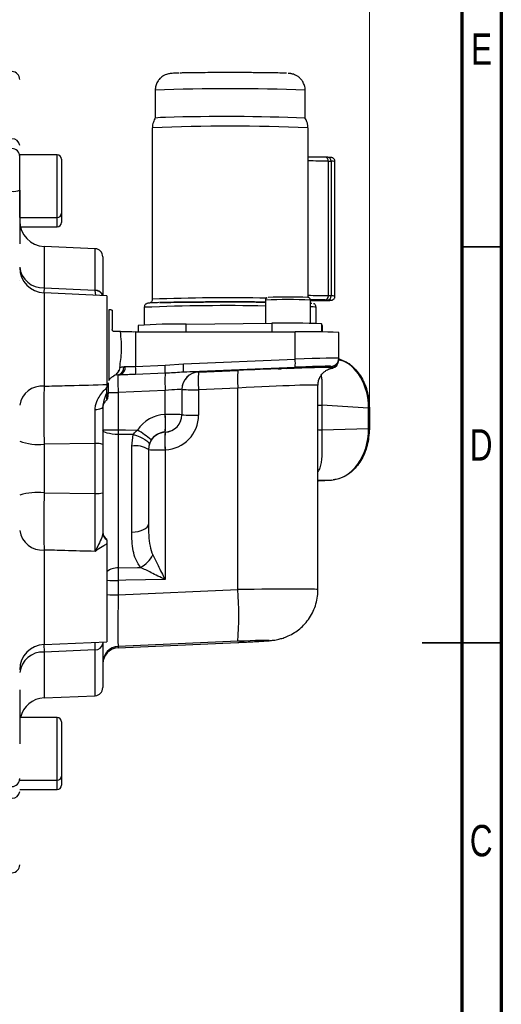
# Model space of a CAD drawing. Header units: inches. Extents: x 0.6 to 16.3, y 0.2 to 11.5.
# Tile 17 of 18: x 13.9 to 16.3, y 4 to 8.9. Entities that reach past the tile are written whole.
import ezdxf

# ---------------------------------------------------------------- set-up
doc = ezdxf.new("R2010")
doc.units = ezdxf.units.IN
doc.header["$MEASUREMENT"] = 0
doc.styles.add('SLDTEXTSTYLE0', font='TXT', dxfattribs={"width": 0.75})
doc.dimstyles.new('SLDDIMSTYLE1', dxfattribs={"dimtxt": 0.137795, "dimasz": 0.14, "dimexe": 0, "dimexo": 0.0625, "dimgap": 0.034449, "dimtad": 0, "dimdec": 1, "dimlfac": 1.5, "dimrnd": 1e-09, "dimzin": 12, "dimdsep": 46, "dimtxsty": 'SLDTEXTSTYLE0', "dimblk1": 'CLOSED', "dimblk2": 'CLOSED', "dimsah": 1, "dimcen": 0.09, "dimadec": 0, "dimazin": 3, "dimtfac": 1, "dimtdec": 1, "dimtofl": 0, "dimtmove": 0, "dimatfit": 3, "dimldrblk": 'CLOSED', "dimfxl": 0, "dimfrac": 2, "dimtolj": 1, "dimtzin": 12, "dimarcsym": 0})

# ---------------------------------------------------------------- blocks, each defined once
blk = doc.blocks.new('_Closed')
at = {"color": 0, "linetype": 'ByBlock', "lineweight": -2}
for p, q in [((-1, 0.166667), (0, 0)), ((-1, 0.166667), (-1, -0.166667)), ((0, 0), (-1, -0.166667)), ((0, 0), (-1, 0))]:
    blk.add_line(p, q, dxfattribs=at)
blk = doc.blocks.new('_D_10')
at = {"color": 7, "linetype": 'Continuous', "lineweight": 0}
for p, q in [((13.7302, 9.7608), (13.6882, 9.7608)), ((13.6882, 9.7608), (13.6882, 9.542)), ((14.0356, 9.7608), (14.0776, 9.7608)), ((14.0776, 9.7608), (14.0776, 9.542)), ((12.2273, 9.4552), (12.2273, 9.6017)), ((15.6826, 7.0237), (15.6826, 9.6017)), ((12.2273, 9.5623), (13.5673, 9.5623)), ((15.6826, 9.5623), (14.1984, 9.5623)), ((13.6882, 9.542), (13.7302, 9.542)), ((14.0776, 9.542), (14.0356, 9.542))]:
    blk.add_line(p, q, dxfattribs=at)
at = {"color": 7, "linetype": 'Continuous', "lineweight": 18, "xscale": 0.14, "yscale": 0.14, "rotation": 180.0000000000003}
blk.add_blockref('_Closed', (12.2273, 9.5623), dxfattribs=at)
at = {"color": 7, "linetype": 'Continuous', "lineweight": 18, "xscale": 0.14, "yscale": 0.14}
blk.add_blockref('_Closed', (15.6826, 9.5623), dxfattribs=at)
at = {"color": 7, "linetype": 'Continuous', "lineweight": 18, "char_height": 0.1378, "attachment_point": 1, "style": 'SLDTEXTSTYLE0'}
for s, insert in [('132', (13.7302, 9.7196)), ('5.2', (13.7556, 9.5135))]:
    blk.add_mtext(s, dxfattribs=dict(at, insert=insert))

msp = doc.modelspace()

# ---------------------------------------------------------------- linework, layer by layer
at = {"color": 7, "linetype": 'Continuous', "lineweight": 70}
for p, q in [((16.3386, 11.4961), (16.3386, 0.1969)), ((16.1417, 11.2992), (16.1417, 0.3937))]:
    msp.add_line(p, q, dxfattribs=at)
at = {"color": 7, "linetype": 'Continuous', "lineweight": 25}
for p, q in [((14.7353, 8.6795), (14.7347, 8.6795)), ((14.6175, 8.5939), (14.6175, 8.456)), ((15.3631, 8.456), (15.3631, 8.5939)), ((14.6032, 8.4072), (14.6032, 7.5546)), ((15.3775, 7.5627), (15.3775, 8.4072)), ((14.1303, 8.2734), (13.9437, 8.2734)), ((13.9437, 7.9607), (13.9437, 8.2734)), ((14.1517, 8.252), (14.1517, 7.982)), ((15.4625, 8.2611), (15.4619, 8.2611)), ((15.4756, 8.2607), (15.4625, 8.2611)), ((15.4793, 7.5713), (15.4793, 8.2412)), ((15.4793, 8.2412), (15.4925, 8.2409)), ((15.4925, 8.2409), (15.4925, 7.5709)), ((15.5115, 7.5697), (15.5115, 8.2397)), ((13.9437, 7.9607), (14.1303, 7.9607)), ((14.1517, 7.982), (14.1517, 7.9359)), ((13.9471, 7.9145), (14.1303, 7.9145)), ((14.3187, 7.8062), (14.0648, 7.8173)), ((14.357, 7.7662), (14.357, 7.5714)), ((13.9437, 7.6486), (13.9437, 7.6486)), ((14.0648, 7.6115), (14.3187, 7.5999)), ((14.3187, 7.5985), (14.3187, 7.5999)), ((14.377, 7.5723), (14.0648, 7.5859)), ((14.377, 7.5723), (14.377, 7.1304)), ((15.166, 7.5506), (15.166, 7.4346)), ((15.3891, 7.4345), (15.3891, 7.5506)), ((15.3891, 7.5476), (15.4255, 7.5479)), ((15.4751, 7.5508), (15.4619, 7.5512)), ((15.4751, 7.5508), (15.487, 7.5502)), ((15.4925, 7.5709), (15.4793, 7.5713)), ((14.387, 7.5039), (14.387, 7.1507)), ((14.3892, 7.502), (14.387, 7.5039)), ((14.3988, 7.5013), (14.3892, 7.502)), ((14.3988, 7.5013), (14.4037, 7.5005)), ((14.4037, 7.5005), (14.4037, 7.4043)), ((14.5631, 7.5146), (14.5631, 7.4272)), ((15.4176, 7.434), (15.4176, 7.5146)), ((14.532, 7.4244), (14.532, 7.3934)), ((14.7711, 7.4311), (15.1978, 7.4349)), ((15.4486, 7.4245), (15.4442, 7.4325)), ((15.4487, 7.4244), (15.4486, 7.4245)), ((15.4487, 7.3919), (15.4487, 7.4244)), ((14.4442, 7.3942), (14.4137, 7.3942)), ((14.5199, 7.3934), (14.5199, 7.2198)), ((14.5199, 7.3934), (15.3135, 7.3928)), ((15.3135, 7.2567), (15.3135, 7.3928)), ((15.5303, 7.2607), (15.5303, 7.3891)), ((14.7578, 7.2328), (15.3135, 7.2567)), ((15.5284, 7.241), (15.5302, 7.2512)), ((15.5303, 7.2607), (15.5303, 7.2549)), ((15.5303, 7.2549), (15.5303, 7.2515)), ((14.4413, 7.2151), (14.4376, 7.2018)), ((14.5199, 7.2198), (14.6664, 7.2261)), ((14.6664, 7.2261), (14.7578, 7.2328)), ((15.3135, 7.216), (14.7578, 7.1922)), ((14.8332, 7.1925), (15.0285, 7.2009)), ((15.4863, 7.2102), (15.4921, 7.2112)), ((15.4921, 7.215), (15.4921, 7.2208)), ((14.419, 7.1774), (14.4103, 7.1721)), ((14.4335, 7.1787), (14.444, 7.1791)), ((14.4335, 7.1788), (14.4335, 7.1787)), ((14.6667, 7.1865), (14.5202, 7.1802)), ((14.8332, 7.1931), (14.8332, 7.1925)), ((14.377, 7.1304), (14.377, 7.1151)), ((14.7503, 7.1065), (14.7503, 6.9805)), ((15.0285, 7.1129), (14.8332, 7.1045)), ((14.8332, 7.1045), (14.8332, 6.9784)), ((15.0285, 6.1104), (15.0285, 7.1129)), ((15.427, 6.1104), (15.427, 7.127)), ((14.6674, 7.1007), (14.4335, 7.0907)), ((14.4335, 7.0907), (14.4335, 6.9047)), ((14.6674, 6.9819), (14.6674, 7.1007)), ((15.4458, 7.0271), (15.4458, 6.9055)), ((15.6782, 7.0124), (15.4458, 7.0271)), ((15.6782, 6.9111), (15.6782, 7.0124)), ((15.6826, 7.0123), (15.6826, 6.9844)), ((14.6665, 6.9819), (14.6674, 6.9819)), ((14.7503, 6.9805), (14.7503, 6.9798)), ((15.6826, 6.9844), (15.6826, 6.9844)), ((15.6826, 6.9844), (15.6826, 6.911)), ((15.4458, 6.9055), (15.6782, 6.9111)), ((15.6826, 6.911), (15.6826, 6.9095)), ((15.6826, 6.9095), (15.6826, 6.9095)), ((14.4335, 6.9047), (14.4335, 6.882)), ((14.4335, 6.882), (14.4335, 6.2189)), ((14.5081, 6.8815), (14.4335, 6.882)), ((14.5008, 6.8245), (14.5081, 6.8815)), ((14.6674, 6.8939), (14.6665, 6.8939)), ((14.6665, 6.8939), (14.6665, 6.8934)), ((14.6665, 6.8934), (14.6674, 6.8934)), ((14.6674, 6.8934), (14.6674, 6.8939)), ((14.3187, 6.8368), (14.0648, 6.8338)), ((14.0648, 6.8338), (14.0648, 6.5921)), ((14.3187, 6.5887), (14.3187, 6.8368)), ((14.357, 6.8317), (14.357, 6.5925)), ((14.5008, 6.3969), (14.5008, 6.8245)), ((14.5873, 6.8324), (14.5837, 6.8077)), ((14.5837, 6.8077), (14.5837, 6.4354)), ((14.6665, 6.8054), (14.6665, 6.1605)), ((14.6674, 6.8054), (14.6665, 6.8054)), ((15.4291, 6.6516), (15.4922, 6.6552)), ((15.4303, 6.6517), (15.4934, 6.6553)), ((15.4934, 6.6553), (15.5029, 6.6565)), ((14.0648, 6.5921), (14.3187, 6.5887)), ((14.377, 6.3383), (14.377, 5.8515)), ((14.4335, 6.1563), (14.4335, 6.0849)), ((14.4335, 6.0849), (15.0285, 6.1104)), ((14.0648, 5.8379), (14.377, 5.8515)), ((14.357, 5.8507), (14.357, 5.8428)), ((14.357, 5.8428), (14.357, 5.6228)), ((14.4334, 5.8214), (15.0287, 5.8478)), ((15.0285, 5.8532), (14.4335, 5.8277)), ((14.4335, 5.8214), (15.0285, 5.8478)), ((15.0285, 5.8478), (15.0287, 5.8478)), ((14.3187, 5.811), (14.0648, 5.7995)), ((14.4335, 5.8277), (14.4335, 5.8214)), ((13.9437, 5.7404), (13.9437, 5.7404)), ((14.0648, 5.5718), (14.3187, 5.5829)), ((14.1303, 5.4746), (13.9437, 5.4746)), ((14.1517, 5.4532), (14.1517, 5.1832)), ((13.9437, 5.1619), (14.1303, 5.1619)), ((14.1517, 5.1832), (14.1517, 5.137)), ((13.9437, 5.1157), (14.1303, 5.1157))]:
    msp.add_line(p, q, dxfattribs=at)
at = {"color": 8, "linetype": 'Continuous', "lineweight": 25}
for p, q in [((14.1303, 7.9607), (14.1303, 8.2734)), ((14.1303, 7.9145), (14.1303, 7.9607)), ((14.0648, 7.8173), (14.0648, 7.6115)), ((14.3187, 7.5999), (14.3187, 7.8062)), ((14.0648, 7.6115), (14.0644, 7.5858)), ((14.3219, 7.5747), (14.3187, 7.5985)), ((14.0648, 7.5859), (14.0648, 7.1223)), ((14.6465, 7.5361), (14.6417, 7.536)), ((14.7711, 7.3932), (14.7711, 7.4311)), ((15.1978, 7.4349), (15.1978, 7.3929)), ((15.4442, 7.4325), (15.4442, 7.392)), ((15.4486, 7.3919), (15.4486, 7.4245)), ((15.4921, 7.2112), (15.4977, 7.2122)), ((14.4335, 7.1788), (14.4188, 7.1773)), ((14.4335, 7.1787), (14.4229, 7.1775)), ((15.4922, 6.6552), (15.427, 6.6537)), ((14.0648, 6.3073), (14.0648, 5.8379)), ((14.0648, 5.7995), (14.0648, 5.5718)), ((14.3187, 5.5829), (14.3187, 5.811)), ((14.1303, 5.1619), (14.1303, 5.4746)), ((14.1303, 5.1157), (14.1303, 5.1619))]:
    msp.add_line(p, q, dxfattribs=at)
at = {"color": 7, "linetype": 'Continuous', "lineweight": 35}
for p, q in [((16.1417, 7.815), (16.3386, 7.815)), ((16.3386, 5.8465), (15.9449, 5.8465)), ((16.1417, 5.8465), (16.3386, 5.8465))]:
    msp.add_line(p, q, dxfattribs=at)
at = {"color": 7, "linetype": 'Continuous', "lineweight": 25, "flags": 128}
for points in [[(14.4335, 6.882), (14.4184, 6.8826), (14.404, 6.884), (14.3907, 6.8861), (14.3792, 6.8889), (14.3697, 6.8922), (14.3627, 6.896), (14.3584, 6.9001), (14.357, 6.9043)], [(14.4335, 6.9047), (14.4704, 6.9045), (14.5293, 6.9041)], [(14.5081, 6.8815), (14.5246, 6.8762), (14.5403, 6.8702), (14.5545, 6.8636), (14.5667, 6.8568), (14.5765, 6.85), (14.5833, 6.8435), (14.587, 6.8376), (14.5873, 6.8324)], [(14.5008, 6.3969), (14.5171, 6.3979), (14.5328, 6.4003), (14.5471, 6.404), (14.5596, 6.4088), (14.5698, 6.4145), (14.5774, 6.421), (14.5821, 6.4281), (14.5837, 6.4354)], [(14.4335, 6.2189), (14.5301, 6.2208), (14.5443, 6.2211)], [(14.6665, 6.1605), (14.4711, 6.157), (14.4335, 6.1563)]]:
    msp.add_lwpolyline(points, dxfattribs=at)
at = {"color": 7, "linetype": 'Continuous', "lineweight": 25}
for centre, radius, start, end in [((13.9037, 8.6472), 0.04, 0, 87.5), ((14.6612, 8.1555), 0.3037, 88.5401, 98.2687), ((14.9689, -2.2415), 10.7048, 87.88945, 91.60562), ((14.9903, -0.6148), 9.0303, 87.5428, 92.4572), ((13.907, 8.3163), 0.0368, 5.4248, 92.5663), ((13.9037, 8.2644), 0.04, 0, 89), ((14.1303, 8.252), 0.0213, 0, 90), ((13.9139, 8.1689), 0.0776, 262.9456, 292.5731), ((14.0703, 7.9438), 0.1267, 180, 267.5), ((14.1303, 7.982), 0.0213, 270, 0), ((14.1303, 7.9359), 0.0213, 270, 0), ((14.317, 7.7662), 0.04, 0, 87.5), ((14.0587, 7.727), 0.1157, 186.0334, 273.0291), ((14.0703, 7.7125), 0.1267, 180, 267.5), ((15.2777, 5.119), 2.4468, 87.7011, 92.3059), ((15.4603, 7.5701), 0.019, 274.8356, 3.5724), ((15.4735, 7.5698), 0.019, 274.8356, 3.5724), ((14.7259, 4.7508), 2.6806, 89.0333, 94.1487), ((15.2796, 3.1611), 4.2746, 87.7927, 91.0955), ((14.5114, 9.9898), 2.5964, 268.5164, 270.186), ((15.3662, 4.1565), 3.2368, 87.0931, 90.9317), ((15.0738, 7.2363), 0.2406, 355.1574, 4.8426), ((15.4903, 7.2607), 0.04, 272.4959, 359.9963), ((15.4903, 7.2549), 0.04, 272.4959, 359.9963), ((15.4903, 7.2515), 0.04, 280.6104, 359.997), ((14.4251, 7.214), 0.0361, 283.5248, 8.4378), ((14.4329, 7.213), 0.0357, 288.0996, 10.6235), ((14.1624, 7.1971), 0.3582, 357.2969, 3.6356), ((14.309, 7.2034), 0.3582, 357.2969, 3.6356), ((14.5181, 7.2125), 0.2406, 355.1574, 4.8426), ((15.5479, 7.1569), 0.5212, 175.1574, 184.8426), ((15.4419, 7.1499), 0.776, 177.2969, 183.6356), ((14.837, 7.1065), 0.0867, 92.4959, 179.9963), ((14.837, 7.1059), 0.0867, 92.4959, 179.9963), ((15.3526, 7.1485), 0.5212, 175.1574, 184.8426), ((14.0546, 7.0103), 0.1124, 84.8149, 170.7733), ((14.8131, 8.3419), 1.2376, 267.0931, 270.9317), ((15.6548, 5.8172), 1.1954, 88.6694, 88.8787), ((14.1472, 6.9379), 0.5212, 355.1574, 4.8426), ((14.6876, 5.7445), 1.2376, 87.0931, 90.9317), ((14.1481, 6.9379), 0.5212, 355.1574, 4.8426), ((14.6637, 6.9805), 0.0867, 272.4959, 359.9963), ((14.8131, 8.2158), 1.2376, 267.0931, 270.9317), ((14.4149, 8.0469), 1.1424, 267.0931, 270.9317), ((15.6548, 5.7157), 1.1955, 88.6696, 88.8787), ((14.2345, 6.4192), 0.5675, 50.1777, 58.7021), ((14.6703, 6.8068), 0.0867, 92.4959, 179.9963), ((15.1859, 6.8494), 0.5212, 175.1574, 184.8426), ((15.1868, 6.8494), 0.5212, 175.1574, 184.8426), ((14.0359, 7.0862), 0.2541, 248.7107, 276.5274), ((14.3278, 6.7593), 0.078, 68.0624, 96.7066), ((14.52, 6.7064), 0.1196, 57.8496, 99.2523), ((14.6464, 8.0428), 1.2376, 267.0931, 270.9317), ((15.4282, 6.6873), 0.0357, 271.3718, 273.2909), ((15.4914, 6.6909), 0.0357, 271.3718, 273.2909), ((14.0357, 6.2564), 0.3371, 85.0416, 105.8419), ((14.3279, 6.6905), 0.1022, 264.8419, 286.516), ((14.0558, 6.4203), 0.1133, 188.2414, 274.5658), ((14.397, 6.3956), 0.04, 180, 240), ((14.3965, 6.3929), 0.0396, 180.1037, 240.368), ((14.4838, 6.3416), 0.1348, 296.6457, 334.4225), ((13.4517, 5.9818), 1.582, 355.3368, 4.6632), ((14.0703, 5.7114), 0.1267, 92.5, 180), ((14.3211, 5.8471), 0.0362, 266.3253, 353.0764), ((14.0576, 5.6849), 0.1147, 86.3966, 173.1772), ((14.437, 5.7477), 0.08, 92.4959, 179.9963), ((14.437, 5.7415), 0.08, 92.4122, 180), ((14.437, 5.7415), 0.08, 92.4959, 179.9963), ((14.317, 5.6228), 0.04, 272.5, 0), ((14.0703, 5.4452), 0.1267, 92.5, 166.6146), ((14.1303, 5.4532), 0.0213, 0, 90), ((13.9037, 5.1709), 0.04, 271, 0), ((14.1303, 5.1832), 0.0213, 270, 0), ((13.9074, 5.1099), 0.0365, 266.8775, 353.8409), ((14.1303, 5.137), 0.0213, 270, 0), ((13.9037, 4.7419), 0.04, 272.5, 0)]:
    msp.add_arc(centre, radius, start, end, dxfattribs=at)
at = {"color": 8, "linetype": 'Continuous', "lineweight": 25}
for centre, radius, start, end in [((14.9903, 0.0479), 8.5541, 87.50207, 92.49793), ((15.3733, 3.5262), 4.7162, 88.7123, 89.9496), ((15.4606, 8.2424), 0.0187, 356.2739, 84.3301), ((15.4738, 8.2421), 0.0187, 356.2739, 84.3301), ((15.4961, 8.1463), 0.0946, 80.6225, 92.2161), ((14.3202, 7.5622), 0.0377, 17.0219, 92.3023), ((14.3201, 7.5605), 0.0381, 19.5719, 91.9989), ((14.987, -2.4185), 9.9805, 88.92541, 92.2038), ((15.2775, 5.0627), 2.4904, 87.4328, 92.5672), ((15.3763, 3.1126), 4.4599, 88.6768, 89.9852), ((15.4961, 7.4762), 0.0948, 80.6344, 92.2082), ((14.9709, -2.457), 9.9799, 88.87971, 92.34174), ((15.3949, 7.4207), 0.0966, 76.4146, 93.4273), ((14.3999, 7.2131), 0.0393, 309.4175, 343.2974), ((14.4328, 10.6758), 3.5851, 269.1876, 270.0109), ((15.4487, 7.3794), 0.3523, 266.4619, 269.5272), ((15.4487, 7.2578), 0.3523, 266.4619, 269.5272), ((14.4336, 6.1255), 0.0935, 90.049, 127.2649), ((14.4302, 9.3187), 3.1624, 269.0362, 270.0601), ((14.4302, 9.2473), 3.1624, 269.0362, 270.0601)]:
    msp.add_arc(centre, radius, start, end, dxfattribs=at)
at = {"color": 7, "linetype": 'Continuous', "lineweight": 25}
for centre, major_axis, ratio, start_param, end_param in [((15.3037, 7.2526), (0.2267, 0.0082), 0.016481, 6.282593, 7.809756), ((15.4842, 7.0097), (0.0088, 0.2532), 0.765616, 4.749458, 6.0735), ((14.5237, 7.2242), (0.0867, 0.0055), 0.016435, 3.89953, 4.013235), ((15.0065, 7.1916), (0.5033, 0.022), 0.01647, 1.079008, 1.526444), ((15.2837, 7.2117), (0.0551, 0.0024), 0.01647, 4.473859, 10.189164), ((15.0065, 7.1916), (0.5033, 0.022), 0.01647, 0.266081, 1.017644), ((15.3054, 7.2126), (0.1867, 0.0082), 0.01647, 0.750524, 1.526444), ((14.437, 7.0921), (-0.0034, 0.0866), 0.040884, 0.016638, 1.585532), ((14.5254, 7.1843), (0.1267, 0.0055), 0.01647, 3.89986, 4.013565), ((14.6599, 7.1855), (0.1733, 0.0076), 0.01647, 6.282466, 7.252924), ((14.6637, 7.099), (0.0867, 0.0076), 0.016377, 6.281755, 7.808918), ((14.6741, 6.8087), (0.1335, -0.1107), 0.999267, 2.306254, 3.251504), ((14.6637, 6.98), (0.0641, -0.0584), 0.998554, 5.493952, 7.021116), ((14.6599, 6.9785), (0.1335, -0.1107), 0.999267, 5.447847, 6.97501), ((15.4842, 6.9084), (0.0012, 0.2534), 0.765933, 3.189242, 4.726618), ((14.6703, 6.8073), (0.0641, -0.0584), 0.998554, 2.35236, 3.297609), ((14.437, 6.0813), (0.0034, 0.2537), 0.013942, 1.556984, 3.125877), ((15.0214, 5.8502), (0.1633, 0.0071), 0.01647, 4.755303, 7.809629)]:
    msp.add_ellipse(centre, major_axis=major_axis, ratio=ratio, start_param=start_param, end_param=end_param, dxfattribs=at)
at = {"color": 8, "linetype": 'Continuous', "lineweight": 25}
for centre, major_axis, ratio, start_param, end_param in [((15.3054, 7.2126), (0.1867, 0.0082), 0.01647, 6.282466, 7.033709), ((15.0103, 7.105), (0.4167, 0.022), 0.016456, 6.282298, 7.80948), ((15.0103, 6.1033), (0.4167, 0.0071), 0.016497, 6.282819, 7.810066), ((14.437, 6.0751), (0.0035, 0.2537), 0.013487, 3.14238, 3.158882)]:
    msp.add_ellipse(centre, major_axis=major_axis, ratio=ratio, start_param=start_param, end_param=end_param, dxfattribs=at)
at = {"color": 7, "linetype": 'Continuous', "lineweight": 25}
for points, knots in [([(14.7347, 8.6795), (14.7318, 8.6794), (14.7208, 8.6791), (14.708, 8.6785), (14.6979, 8.6779), (14.6886, 8.6767), (14.6787, 8.6746), (14.6669, 8.6705), (14.6537, 8.6633), (14.6401, 8.652), (14.628, 8.6361), (14.6193, 8.6163), (14.6181, 8.6016), (14.6175, 8.5942)], [0, 0, 0, 0, 0.065756, 0.254331, 0.428159, 0.500355, 0.553292, 0.604823, 0.666263, 0.739844, 0.82049, 0.909263, 1, 1, 1, 1]), ([(15.2709, 8.6783), (15.2691, 8.6785), (15.2633, 8.679), (15.2385, 8.6798), (15.2037, 8.6805), (15.168, 8.681), (15.1427, 8.6813), (15.1213, 8.6815), (15.105, 8.6816), (15.0883, 8.6817), (15.0724, 8.6818), (15.0576, 8.6819), (15.044, 8.6819), (15.0302, 8.682), (15.0163, 8.682), (15.0068, 8.682), (15.0006, 8.682), (14.9882, 8.682), (14.9664, 8.682), (14.9429, 8.682), (14.9269, 8.6819), (14.917, 8.6819), (14.91, 8.6818), (14.9019, 8.6818), (14.894, 8.6817), (14.885, 8.6817), (14.8641, 8.6816), (14.8331, 8.6813), (14.7948, 8.6808), (14.764, 8.6803), (14.7482, 8.6799), (14.7408, 8.6797)], [0, 0, 0, 0, 0.040255, 0.134424, 0.234518, 0.286887, 0.340744, 0.366855, 0.392967, 0.41902, 0.445169, 0.465432, 0.485696, 0.505955, 0.526211, 0.546467, 0.547243, 0.55337, 0.600209, 0.641995, 0.656677, 0.67136, 0.686043, 0.688358, 0.708029, 0.722467, 0.730071, 0.806547, 0.873582, 0.940492, 1, 1, 1, 1]), ([(15.363, 8.5937), (15.363, 8.5942), (15.3641, 8.6024), (15.3603, 8.6177), (15.3522, 8.6368), (15.341, 8.6514), (15.3287, 8.662), (15.3165, 8.6692), (15.3056, 8.6735), (15.2971, 8.6757), (15.2908, 8.6769), (15.285, 8.6776), (15.2815, 8.6779), (15.2786, 8.6781), (15.2783, 8.6781)], [0, 0, 0, 0, 0.007801, 0.151307, 0.27521, 0.385163, 0.483486, 0.570497, 0.645175, 0.709548, 0.768089, 0.851348, 0.982697, 1, 1, 1, 1]), ([(14.6181, 8.4568), (14.6146, 8.4498), (14.6073, 8.4352), (14.6028, 8.4177), (14.6034, 8.4082), (14.6035, 8.4072)], [0, 0, 0, 0, 0.450479, 0.942547, 1, 1, 1, 1]), ([(15.3766, 8.4073), (15.3764, 8.413), (15.3758, 8.427), (15.3702, 8.4438), (15.364, 8.4536), (15.3622, 8.4565)], [0, 0, 0, 0, 0.330228, 0.806285, 1, 1, 1, 1]), ([(15.4619, 8.2611), (15.4527, 8.2613), (15.4385, 8.2616), (15.4106, 8.2619), (15.392, 8.262), (15.3805, 8.2621), (15.3775, 8.2621)], [0, 0, 0, 0, 0.438357, 0.67395, 0.914425, 1, 1, 1, 1]), ([(15.5112, 8.2397), (15.5112, 8.2409), (15.5115, 8.2448), (15.5088, 8.2506), (15.5045, 8.2552), (15.5004, 8.2578), (15.4967, 8.2591), (15.4907, 8.2603), (15.4874, 8.2602), (15.4796, 8.2606), (15.4742, 8.2607), (15.4734, 8.2607)], [0, 0, 0, 0, 0.041853, 0.126187, 0.20269, 0.252106, 0.293357, 0.356974, 0.700178, 0.955976, 1, 1, 1, 1]), ([(13.9437, 8.0973), (13.9437, 8.0924), (13.9437, 8.0669), (13.9437, 8.0197), (13.9437, 7.9553), (13.9437, 7.8901), (13.9437, 7.8503), (13.9437, 7.83)], [0, 0, 0, 0, 0.053201, 0.273346, 0.499857, 0.74544, 1, 1, 1, 1]), ([(14.603, 7.5551), (14.6029, 7.5527), (14.6026, 7.5478), (14.599, 7.5419), (14.5947, 7.5381), (14.5899, 7.5356), (14.5882, 7.5355), (14.5887, 7.5356), (14.589, 7.5356)], [0, 0, 0, 0, 0.13994, 0.279875, 0.394532, 0.517324, 0.811494, 1, 1, 1, 1]), ([(15.173, 7.5622), (15.1725, 7.5619), (15.1709, 7.5611), (15.1684, 7.5585), (15.1663, 7.5548), (15.1662, 7.552), (15.1661, 7.5507)], [0, 0, 0, 0, 0.138655, 0.416934, 0.73064, 1, 1, 1, 1]), ([(15.3889, 7.5506), (15.3889, 7.552), (15.3887, 7.5548), (15.3868, 7.5583), (15.3845, 7.5608), (15.3822, 7.5623), (15.3805, 7.563), (15.3798, 7.5632), (15.3796, 7.5632)], [0, 0, 0, 0, 0.232234, 0.455885, 0.642116, 0.801908, 0.934482, 1, 1, 1, 1]), ([(15.4619, 7.5512), (15.455, 7.5513), (15.441, 7.5517), (15.4146, 7.552), (15.3956, 7.5521), (15.3887, 7.5521)], [0, 0, 0, 0, 0.380203, 0.777389, 1, 1, 1, 1]), ([(15.4256, 7.5479), (15.4303, 7.548), (15.4406, 7.5481), (15.4544, 7.5483), (15.4668, 7.5485), (15.4767, 7.5487), (15.4839, 7.549), (15.4888, 7.5492), (15.4922, 7.5496), (15.4944, 7.5497), (15.4986, 7.5509), (15.5017, 7.5524), (15.5053, 7.5549), (15.509, 7.5594), (15.5115, 7.5648), (15.5113, 7.5685), (15.5112, 7.5698)], [0, 0, 0, 0, 0.103502, 0.225792, 0.345466, 0.459844, 0.566198, 0.661897, 0.744774, 0.818437, 0.844411, 0.86427, 0.890804, 0.929421, 0.975876, 1, 1, 1, 1]), ([(14.6352, 7.5379), (14.6307, 7.5377), (14.6205, 7.5374), (14.6081, 7.537), (14.5975, 7.5364), (14.5898, 7.5359), (14.5845, 7.5354), (14.5808, 7.5348), (14.5772, 7.5342), (14.5718, 7.5315), (14.5677, 7.5278), (14.5645, 7.5226), (14.5627, 7.5177), (14.5632, 7.5148), (14.5633, 7.5143)], [0, 0, 0, 0, 0.122437, 0.279436, 0.427158, 0.563394, 0.685888, 0.794022, 0.870697, 0.904006, 0.929726, 0.958676, 0.993355, 1, 1, 1, 1]), ([(14.6393, 7.538), (14.653, 7.5383), (14.6813, 7.539), (14.7393, 7.5399), (14.8087, 7.5407), (14.8873, 7.5411), (14.9567, 7.5413), (15.0122, 7.5413), (15.0655, 7.5412), (15.1184, 7.541), (15.1539, 7.5407), (15.166, 7.5406)], [0, 0, 0, 0, 0.123042, 0.253454, 0.389288, 0.528004, 0.666721, 0.734713, 0.802729, 0.933141, 1, 1, 1, 1]), ([(15.166, 7.5406), (15.1539, 7.5407), (15.1183, 7.541), (15.0521, 7.5413), (14.9703, 7.5414), (14.8873, 7.5411), (14.8216, 7.5407), (14.7732, 7.5403), (14.7293, 7.5398), (14.6813, 7.539), (14.6531, 7.5383), (14.6393, 7.538)], [0, 0, 0, 0, 0.066917, 0.197321, 0.333146, 0.471854, 0.610562, 0.67855, 0.746562, 0.876966, 1, 1, 1, 1]), ([(15.3888, 7.5358), (15.3929, 7.5355), (15.3972, 7.5352), (15.3971, 7.5349), (15.3971, 7.5349)], [0, 0, 0, 0, 0.9692, 1, 1, 1, 1]), ([(15.4173, 7.5151), (15.4171, 7.5172), (15.4168, 7.5218), (15.4132, 7.5276), (15.4085, 7.5317), (15.4063, 7.5327), (15.4051, 7.5332)], [0, 0, 0, 0, 0.230702, 0.500716, 0.734006, 1, 1, 1, 1]), ([(14.4137, 7.3942), (14.4126, 7.3943), (14.4104, 7.3945), (14.4075, 7.3962), (14.4052, 7.3985), (14.4039, 7.4014), (14.4037, 7.4034), (14.4037, 7.4043)], [0, 0, 0, 0, 0.202146, 0.404171, 0.609672, 0.823738, 1, 1, 1, 1]), ([(14.4413, 7.2151), (14.4431, 7.2283), (14.4468, 7.2551), (14.4509, 7.2985), (14.4503, 7.3459), (14.4463, 7.3774), (14.4442, 7.3942)], [0, 0, 0, 0, 0.232028, 0.470172, 0.716724, 1, 1, 1, 1]), ([(15.5319, 7.2533), (15.541, 7.2515), (15.5717, 7.2456), (15.6171, 7.2063), (15.6595, 7.1417), (15.68, 7.0723), (15.6819, 7.0281), (15.6826, 7.0123)], [0, 0, 0, 0, 0.1067289, 0.3576174, 0.6085479, 0.8595412, 1, 1, 1, 1]), ([(14.4376, 7.2018), (14.4336, 7.1947), (14.4286, 7.1856), (14.4207, 7.1788), (14.419, 7.1774)], [0, 0, 0, 0, 0.790499, 1, 1, 1, 1]), ([(14.4413, 7.2151), (14.4423, 7.2155), (14.4466, 7.2171), (14.4547, 7.2183), (14.4608, 7.2193)], [0, 0, 0, 0, 0.246012, 1, 1, 1, 1]), ([(14.4679, 7.2196), (14.476, 7.2195), (14.4917, 7.2192), (14.5106, 7.2196), (14.5199, 7.2198)], [0, 0, 0, 0, 0.513147, 1, 1, 1, 1]), ([(15.2707, 7.2102), (15.2647, 7.21), (15.2547, 7.2095), (15.247, 7.2094), (15.2439, 7.2093)], [0, 0, 0, 0, 0.593738, 1, 1, 1, 1]), ([(15.4276, 7.1265), (15.4277, 7.1329), (15.428, 7.1464), (15.4351, 7.1652), (15.4453, 7.1813), (15.4572, 7.1933), (15.469, 7.2015), (15.4795, 7.2067), (15.487, 7.2093), (15.491, 7.2104), (15.4919, 7.2106), (15.4923, 7.2106)], [0, 0, 0, 0, 0.144414, 0.305738, 0.448985, 0.577411, 0.691163, 0.788924, 0.875532, 0.95895, 1, 1, 1, 1]), ([(15.4863, 7.21), (15.4885, 7.2102), (15.4934, 7.2108), (15.4975, 7.2116), (15.5052, 7.2139), (15.5131, 7.2183), (15.5196, 7.2231), (15.5218, 7.2272), (15.5223, 7.228)], [0, 0, 0, 0, 0.259586, 0.603744, 0.744252, 0.852748, 0.97225, 1, 1, 1, 1]), ([(15.4977, 7.2122), (15.4973, 7.2128), (15.4967, 7.2138), (15.4934, 7.2146), (15.4921, 7.215)], [0, 0, 0, 0, 0.602399, 1, 1, 1, 1]), ([(14.387, 7.1507), (14.3891, 7.1541), (14.3935, 7.1614), (14.4026, 7.1683), (14.4088, 7.1713), (14.4103, 7.1721)], [0, 0, 0, 0, 0.401517, 0.850199, 1, 1, 1, 1]), ([(14.5202, 7.1802), (14.5068, 7.1799), (14.4802, 7.1793), (14.456, 7.1792), (14.444, 7.1791)], [0, 0, 0, 0, 0.500637, 1, 1, 1, 1]), ([(14.7578, 7.1922), (14.7315, 7.1903), (14.7014, 7.1882), (14.6707, 7.1867), (14.6667, 7.1865)], [0, 0, 0, 0, 0.870006, 1, 1, 1, 1]), ([(14.0648, 7.1223), (14.0646, 7.0991), (14.0642, 7.0624), (14.0641, 6.9999), (14.0641, 6.9464), (14.0644, 6.8901), (14.0646, 6.8527), (14.0648, 6.8338)], [0, 0, 0, 0, 0.297372, 0.470528, 0.648701, 0.821843, 1, 1, 1, 1]), ([(14.0648, 7.1223), (14.0992, 7.1232), (14.1966, 7.1257), (14.3007, 7.1284), (14.3703, 7.1302), (14.377, 7.1304)], [0, 0, 0, 0, 0.3309, 0.935937, 1, 1, 1, 1]), ([(14.319, 7.0045), (14.3194, 7.0117), (14.3204, 7.0262), (14.3281, 7.0503), (14.3419, 7.0757), (14.3595, 7.098), (14.3721, 7.1103), (14.377, 7.1151)], [0, 0, 0, 0, 0.159378, 0.324261, 0.57518, 0.833367, 1, 1, 1, 1]), ([(14.377, 7.0912), (14.377, 7.0946), (14.377, 7.1015), (14.377, 7.1106), (14.377, 7.1151)], [0, 0, 0, 0, 0.495204, 1, 1, 1, 1]), ([(14.3844, 7.1383), (14.3843, 7.1335), (14.3842, 7.1092), (14.3821, 7.0734), (14.3801, 7.0623), (14.3791, 7.0568)], [0, 0, 0, 0, 0.109903, 0.554822, 1, 1, 1, 1]), ([(14.377, 7.0912), (14.3742, 7.0846), (14.3685, 7.0715), (14.3621, 7.0531), (14.358, 7.0357), (14.357, 7.0251), (14.357, 7.0195), (14.357, 7.0195)], [0, 0, 0, 0, 0.301927, 0.604462, 0.801053, 0.999985, 1, 1, 1, 1]), ([(14.357, 7.0094), (14.3573, 7.0142), (14.358, 7.0239), (14.3638, 7.0382), (14.3713, 7.0495), (14.3778, 7.0544), (14.3801, 7.0561)], [0, 0, 0, 0, 0.283953, 0.570697, 0.853312, 1, 1, 1, 1]), ([(14.377, 7.0912), (14.377, 7.0885), (14.377, 7.0809), (14.377, 7.075), (14.377, 7.0712)], [0, 0, 0, 0, 0.353897, 1, 1, 1, 1]), ([(14.3786, 7.058), (14.378, 7.0577), (14.3771, 7.0573), (14.377, 7.0676), (14.377, 7.0712)], [0, 0, 0, 0, 0.647284, 1, 1, 1, 1]), ([(14.3187, 6.8368), (14.3188, 6.8552), (14.3189, 6.8926), (14.3189, 6.9496), (14.319, 6.986), (14.319, 7.0045)], [0, 0, 0, 0, 0.3239555, 0.6573066, 1, 1, 1, 1]), ([(14.357, 7.0195), (14.357, 6.9988), (14.357, 6.9586), (14.357, 6.8948), (14.357, 6.8529), (14.357, 6.8317)], [0, 0, 0, 0, 0.34265, 0.666628, 1, 1, 1, 1]), ([(15.6826, 6.9095), (15.6804, 6.8815), (15.676, 6.8251), (15.6427, 6.7492), (15.5935, 6.6914), (15.5435, 6.6624), (15.5124, 6.6581), (15.5029, 6.6568)], [0, 0, 0, 0, 0.222329, 0.448464, 0.674564, 0.900609, 1, 1, 1, 1]), ([(14.5081, 6.8815), (14.5091, 6.883), (14.5146, 6.8916), (14.5227, 6.8984), (14.5293, 6.9041)], [0, 0, 0, 0, 0.179004, 1, 1, 1, 1]), ([(14.5979, 6.855), (14.5951, 6.8502), (14.5916, 6.8442), (14.5887, 6.8366), (14.5878, 6.8339), (14.5873, 6.8324)], [0, 0, 0, 0, 0.633173, 0.795927, 1, 1, 1, 1]), ([(14.0648, 6.5921), (14.0647, 6.5764), (14.0644, 6.5447), (14.0642, 6.4947), (14.0641, 6.443), (14.0641, 6.3925), (14.0644, 6.3459), (14.0646, 6.3203), (14.0648, 6.3073)], [0, 0, 0, 0, 0.1474251, 0.2979065, 0.4709309, 0.6489682, 0.8219788, 1, 1, 1, 1]), ([(14.3187, 6.3005), (14.3188, 6.3116), (14.3189, 6.334), (14.3189, 6.3757), (14.319, 6.4234), (14.3189, 6.4876), (14.3188, 6.5442), (14.3187, 6.5815), (14.3187, 6.5887)], [0, 0, 0, 0, 0.154012, 0.308024, 0.481128, 0.654233, 0.933047, 1, 1, 1, 1]), ([(14.357, 6.5925), (14.357, 6.5719), (14.357, 6.53), (14.357, 6.4617), (14.357, 6.4174), (14.357, 6.3929)], [0, 0, 0, 0, 0.301844, 0.612439, 1, 1, 1, 1]), ([(14.5837, 6.4354), (14.5839, 6.4171), (14.5845, 6.3802), (14.5891, 6.3284), (14.6002, 6.2976), (14.6054, 6.2834)], [0, 0, 0, 0, 0.345836, 0.695754, 1, 1, 1, 1]), ([(14.357, 6.3929), (14.3562, 6.3878), (14.3539, 6.3732), (14.3403, 6.3436), (14.3277, 6.3178), (14.3203, 6.3035), (14.3188, 6.3005), (14.3187, 6.3005)], [0, 0, 0, 0, 0.191835, 0.546813, 0.907396, 0.997257, 1, 1, 1, 1]), ([(14.5443, 6.2211), (14.5339, 6.2373), (14.5158, 6.2656), (14.5054, 6.3152), (14.5012, 6.3576), (14.5009, 6.3857), (14.5008, 6.3969)], [0, 0, 0, 0, 0.330495, 0.578662, 0.832048, 1, 1, 1, 1]), ([(14.377, 6.3383), (14.3721, 6.3352), (14.3577, 6.3262), (14.3367, 6.3131), (14.3218, 6.3027), (14.3188, 6.3005), (14.3187, 6.3005)], [0, 0, 0, 0, 0.292718, 0.857061, 0.996407, 1, 1, 1, 1]), ([(14.377, 6.3586), (14.377, 6.3561), (14.377, 6.351), (14.377, 6.3426), (14.377, 6.3383)], [0, 0, 0, 0, 0.494356, 1, 1, 1, 1]), ([(14.3187, 6.3005), (14.2685, 6.3018), (14.1839, 6.3041), (14.0992, 6.3064), (14.0648, 6.3073)], [0, 0, 0, 0, 0.593189, 1, 1, 1, 1]), ([(14.6054, 6.2834), (14.614, 6.2657), (14.6333, 6.2262), (14.6547, 6.1839), (14.6665, 6.1606), (14.6665, 6.1605)], [0, 0, 0, 0, 0.444283, 0.99693, 1, 1, 1, 1]), ([(14.6665, 6.1605), (14.6664, 6.1606), (14.643, 6.172), (14.6005, 6.1928), (14.5616, 6.2124), (14.5443, 6.2211)], [0, 0, 0, 0, 0.00307, 0.555714, 1, 1, 1, 1]), ([(14.4335, 6.2189), (14.4334, 6.2163), (14.4332, 6.2065), (14.4331, 6.1855), (14.4334, 6.1661), (14.4335, 6.1563)], [0, 0, 0, 0, 0.1581287, 0.5790758, 1, 1, 1, 1]), ([(15.0287, 5.8478), (15.0346, 5.8481), (15.052, 5.8489), (15.0803, 5.8502), (15.1116, 5.8518), (15.1397, 5.8534), (15.1641, 5.855), (15.1812, 5.8562), (15.194, 5.8574), (15.205, 5.8587), (15.2183, 5.8607), (15.2344, 5.8641), (15.2552, 5.87), (15.2813, 5.8803), (15.3094, 5.8956), (15.3372, 5.9159), (15.3626, 5.9403), (15.3853, 5.9695), (15.4041, 6.0028), (15.4177, 6.0393), (15.4258, 6.0755), (15.4263, 6.0994), (15.4265, 6.1102)], [0, 0, 0, 0, 0.029779, 0.086695, 0.143852, 0.201475, 0.260186, 0.321957, 0.359058, 0.388496, 0.412877, 0.439076, 0.474728, 0.521429, 0.578834, 0.633594, 0.69196, 0.753494, 0.816863, 0.881309, 0.946371, 1, 1, 1, 1]), ([(13.9437, 5.6121), (13.9437, 5.6079), (13.9437, 5.5863), (13.9437, 5.544), (13.9437, 5.4816), (13.9437, 5.4133), (13.9437, 5.3666), (13.9437, 5.3428)], [0, 0, 0, 0, 0.053134, 0.273559, 0.500395, 0.745734, 1, 1, 1, 1])]:
    msp.add_open_spline(points, degree=3, knots=knots, dxfattribs=at)
at = {"color": 8, "linetype": 'Continuous', "lineweight": 25}
msp.add_open_spline([(15.4906, 7.55), (15.4907, 7.5497), (15.4907, 7.5492), (15.4666, 7.5484), (15.4392, 7.5481), (15.4255, 7.5479)], degree=3, dxfattribs=at)
for points, knots in [([(15.4425, 7.1756), (15.4435, 7.1693), (15.4473, 7.1473), (15.4462, 7.103), (15.4457, 7.0565), (15.4458, 7.0327), (15.4458, 7.0271)], [0, 0, 0, 0, 0.168591, 0.588191, 0.903836, 1, 1, 1, 1]), ([(15.4458, 6.9055), (15.4458, 6.8874), (15.4459, 6.8634), (15.4465, 6.8185), (15.4461, 6.7692), (15.4409, 6.7246), (15.4301, 6.7039), (15.427, 6.6979)], [0, 0, 0, 0, 0.20321, 0.269103, 0.543381, 0.869389, 1, 1, 1, 1]), ([(14.0643, 5.8363), (14.0643, 5.8342), (14.0644, 5.8252), (14.0646, 5.8107), (14.0648, 5.7995)], [0, 0, 0, 0, 0.228481, 1, 1, 1, 1]), ([(14.3187, 5.811), (14.3188, 5.8221), (14.3188, 5.8371), (14.3189, 5.8465), (14.3189, 5.849)], [0, 0, 0, 0, 0.735547, 1, 1, 1, 1])]:
    msp.add_open_spline(points, degree=3, knots=knots, dxfattribs=at)
at = {"color": 7, "linetype": 'Continuous', "lineweight": 25}
msp.add_open_spline([(14.357, 7.0195), (14.3564, 7.0176), (14.3553, 7.0138), (14.3466, 7.0089), (14.3341, 7.0054), (14.324, 7.0048), (14.319, 7.0045)], degree=3, dxfattribs=at)

# ---------------------------------------------------------------- texts
at = {"color": 7, "linetype": 'Continuous', "lineweight": 0, "char_height": 0.1562, "attachment_point": 2, "style": 'SLDTEXTSTYLE0'}
for s, insert in [('E', (16.2405, 8.8769)), ('D', (16.2383, 6.9084)), ('C', (16.2385, 4.9399))]:
    msp.add_mtext(s, dxfattribs=dict(at, insert=insert))

# ---------------------------------------------------------------- dimensions: what is measured, and where the dimension line sits
at = {"color": 7, "linetype": 'Continuous', "lineweight": 18}
dim = msp.add_linear_dim(base=(15.6826, 9.5623), p1=(12.2273, 9.4159), p2=(15.6826, 6.9844), dimstyle='SLDDIMSTYLE1', dxfattribs=at)
dim.commit()
dim.dimension.update_dxf_attribs({"geometry": '_D_10', "text_midpoint": (13.8829, 9.5623), "dimtype": 160})

doc.saveas('drawing.dxf')
